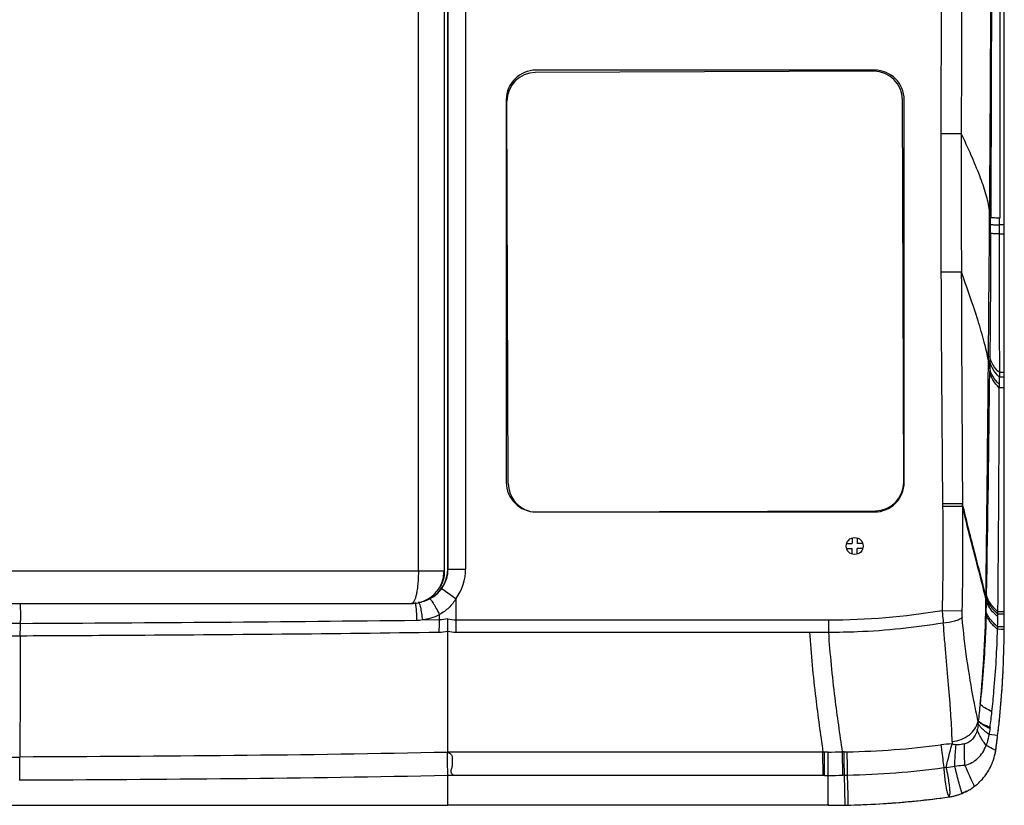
# Model space of a CAD drawing. Header units: millimetres. Extents: x 479 to 927, y 26 to 485.
# Tile 2 of 4: x 703 to 927, y 26 to 205. Entities that reach past the tile are written whole.
import ezdxf

# ---------------------------------------------------------------- set-up
doc = ezdxf.new("R2010")
doc.units = ezdxf.units.MM
doc.header["$LTSCALE"] = 30.734
doc.layers.get('0').update_dxf_attribs({"linetype": 'CONTINUOUS'})

msp = doc.modelspace()

# ---------------------------------------------------------------- linework, layer by layer
at = {"color": 7, "linetype": 'Continuous'}
for p, q in [((799.42, 430.63), (799.42, 79.76)), ((799.57, 79.76), (799.57, 430.63)), ((793.59, 79.76), (793.59, 246.45)), ((897.21, 193.46), (820.2, 193.18)), ((814.05, 99.65), (813.73, 186.66)), ((904.04, 99.98), (903.73, 186.99)), ((823.85, 93.19), (897.57, 93.46)), ((891.05, 85.99), (892.3, 85.99)), ((892.3, 87.26), (892.3, 85.99)), ((893.44, 87.26), (893.44, 85.99)), ((894.69, 85.99), (893.44, 85.99)), ((891.05, 84.92), (892.3, 84.92)), ((892.3, 83.64), (892.3, 84.92)), ((894.69, 84.92), (893.44, 84.92)), ((893.44, 83.64), (893.44, 84.92)), ((799.57, 79.76), (498.17, 79.76)), ((505.67, 72.4), (792.06, 72.4)), ((925.39, 42.23), (925.4, 42.32)), ((886.84, 26.47), (800.26, 26.48))]:
    msp.add_line(p, q, dxfattribs=at)
at = {"color": 6, "linetype": 'Continuous'}
for p, q in [((800.27, 80.22), (800.27, 431.7)), ((800.34, 80.22), (800.34, 431.7)), ((804.34, 431.7), (804.34, 80.22)), ((926.92, 158.52), (926.84, 353.41)), ((926.89, 158.52), (926.85, 353.41)), ((912.63, 255.96), (912.49, 179.33)), ((923.81, 156.54), (924.14, 255.96)), ((925.86, 255.96), (925.87, 160.05)), ((897.38, 193.71), (820.35, 193.71)), ((813.6, 186.96), (813.6, 99.94)), ((904.13, 99.94), (904.13, 186.96)), ((912.49, 179.33), (917.12, 179.32)), ((923.82, 160.14), (923.58, 161.78)), ((925.78, 158.52), (925.77, 156.46)), ((926.92, 158.52), (925.87, 158.52)), ((926.88, 134.94), (926.87, 158.52)), ((926.87, 156.47), (926.89, 158.52)), ((926.92, 158.52), (926.92, 158.52)), ((925.77, 156.46), (926.87, 156.47)), ((926.87, 156.47), (926.87, 156.47)), ((926.87, 66.47), (926.87, 151.37)), ((912.51, 147.83), (917.14, 147.85)), ((926.89, 121.45), (926.88, 134.94)), ((923.63, 128.64), (923.62, 127.64)), ((923.6, 125.93), (923.3, 127.63)), ((923.6, 125.93), (923.59, 125.14)), ((923.62, 127.63), (923.6, 125.93)), ((926.88, 124.9), (925.79, 124.91)), ((926.89, 123.9), (925.79, 123.9)), ((926.87, 124.9), (926.88, 124.9)), ((926.87, 123.9), (926.89, 123.9)), ((925.78, 122.24), (925.78, 121.45)), ((926.89, 121.45), (925.78, 121.45)), ((926.87, 70.49), (926.89, 121.45)), ((912.87, 95.09), (917.41, 95.14)), ((912.88, 94.5), (917.42, 94.55)), ((917.42, 94.55), (917.41, 95.14)), ((820.35, 93.19), (897.38, 93.19)), ((800.34, 80.22), (804.34, 80.22)), ((798.92, 75.8), (802.17, 73.47)), ((802.17, 65.86), (802.17, 73.47)), ((922.74, 73.31), (922.75, 73.89)), ((922.85, 72.85), (922.74, 73.31)), ((922.86, 73.49), (922.85, 72.85)), ((798.4, 68.64), (798.4, 69.84)), ((912.78, 70.8), (917.27, 70.7)), ((926.87, 69.97), (925.45, 69.98)), ((926.87, 70.49), (925.46, 70.51)), ((926.87, 70.49), (926.87, 70.49)), ((926.87, 69.97), (926.87, 69.97)), ((794.49, 68.7), (798.4, 68.64)), ((802.17, 68.63), (886.96, 68.65)), ((886.96, 65.86), (886.96, 68.65)), ((802.17, 65.86), (886.96, 65.86)), ((882.58, 65.86), (886.96, 65.86)), ((925.39, 67.09), (925.38, 66.51)), ((926.21, 66.48), (925.38, 66.51)), ((926.22, 67.07), (925.39, 67.09)), ((926.87, 66.47), (926.21, 66.48)), ((926.87, 67.06), (926.22, 67.07)), ((926.86, 65.02), (926.87, 66.47)), ((926.6, 56.73), (926.6, 56.84)), ((926.62, 57.15), (926.64, 57.39)), ((926.63, 56.86), (926.65, 57.16)), ((926.63, 56.74), (926.63, 56.86)), ((926.65, 57.16), (926.66, 57.4)), ((925.4, 42.32), (923.46, 42.57)), ((925.12, 40.1), (925.16, 40.46)), ((925.26, 41.22), (925.31, 41.61)), ((886.81, 38.58), (800.26, 38.54)), ((885.66, 33.27), (885.65, 38.57)), ((885.99, 38.57), (885.77, 38.57)), ((890.47, 38.61), (890.11, 38.61)), ((890.23, 38.61), (890.11, 38.61)), ((890.47, 38.61), (890.35, 38.61)), ((918.15, 35.15), (917.97, 35.58)), ((800.26, 26.47), (800.27, 33.22)), ((885.66, 33.27), (801.68, 33.27)), ((886.01, 33.28), (886.86, 33.28)), ((886.86, 26.47), (886.86, 33.28)), ((890.54, 33.31), (890.17, 33.31)), ((890.67, 26.51), (890.54, 33.31)), ((891.36, 28.72), (891.25, 33.33)), ((914.2, 32.65), (914.19, 32.7)), ((891.41, 26.52), (891.36, 28.72)), ((648.87, 26.47), (800.26, 26.47)), ((887.02, 26.47), (800.26, 26.47)), ((890.67, 26.51), (891.95, 26.53)), ((891.41, 26.52), (891.95, 26.54))]:
    msp.add_line(p, q, dxfattribs=at)
msp.add_lwpolyline([(924.14, 255.96), (924.06, 224.15), (923.95, 192.21), (923.82, 160.14)], dxfattribs=at)
msp.add_circle((892.87, 85.45), 1.93, dxfattribs=at)
for centre, radius, start, end in [((-22792.32, 331.46), 23716.51, 359.590089, 359.817606), ((820.35, 186.96), 6.75, 90, 180), ((897.38, 186.96), 6.75, 0, 90), ((5331.66, 166.64), 4419.19, 179.83547, 180.24399), ((7311.72, 168.03), 6394.6, 179.898822, 180.18085), ((9813.42, 146.3), 8887.65, 179.934504, 180.137903), ((8877.37, 177.35), 7964.92, 180.21236, 180.591721), ((11419.42, 175.36), 10502.32, 180.150081, 180.437621), ((-20680.55, 322.67), 21604.73, 359.340233, 359.482736), ((-5047.71, 183.52), 5971.59, 358.95084, 359.439871), ((355.11, 123.39), 570.68, 359.8836, 0.051), ((-10865.03, 169.09), 11790.91, 359.520942, 359.768498), ((820.35, 99.94), 6.75, 180, 270), ((897.38, 99.94), 6.75, 270, 360), ((792.77, 80.22), 7.5, 298.6136, 360), ((792.77, 80.22), 7.58, 324.3633, 360), ((792.77, 80.22), 11.57, 324.3634, 0.0097), ((792.75, 80.23), 7.6, 296.3593, 324.3589), ((792.74, 80.27), 7.64, 276.2775, 296.2924), ((654.13, 76.37), 268.63, 354.2529, 359.3464), ((704.33, 75.98), 218.55, 358.5472, 359.1795), ((793.22, 80.37), 11.74, 276.2205, 296.1892), ((886.83, 225.98), 157.33, 270.0476, 279.4938), ((930.58, 70.41), 13.32, 178.7557, 185.1809), ((891.43, 70.97), 31.38, 357.895, 359.0279), ((866.08, 71.37), 59.39, 358.6621, 359.1694), ((624.34, 14800), 14732.33, 270.095403, 270.30614), ((529.79, 70.33), 173.28, 358.2522, 359.1851), ((641.14, 13644.46), 13576.74, 270.26126, 270.641885), ((618.55, 68.53), 84.51, 359.5501, 0.0024), ((793.15, 75.79), 7.21, 270.7033, 280.6719), ((627.38, 17993.37), 17928.49, 270.068653, 270.24162), ((728.21, 66.49), 198.66, 357.7115, 359.5774), ((726.51, 66.55), 200.36, 357.3814, 357.7127), ((725.47, 66.6), 201.4, 355.7099, 357.194), ((725.38, 66.61), 201.49, 355.5533, 355.71), ((724.84, 66.66), 202.03, 354.1414, 355.1892), ((725.16, 66.63), 201.71, 355.1894, 355.4105), ((725.27, 66.62), 201.59, 355.4105, 355.5533), ((687.62, 73.51), 237.87, 352.9154, 353.7839), ((724.54, 66.69), 202.33, 353.0834, 354.1415), ((915.3, 18.67), 21.75, 90.6958, 97.4238), ((726.09, 66.5), 200.77, 352.5481, 352.7672), ((725.53, 66.57), 201.33, 352.8798, 353.0572), ((885.59, 343.08), 304.5, 270.2292, 270.8492), ((887.4, 221.11), 182.53, 270.9638, 271.1813), ((887.53, 229.04), 190.45, 271.0938, 277.5313), ((912.8, 40.71), 12.29, 341.4391, 350.4497), ((913.13, 40.64), 11.95, 350.4854, 352.1282), ((726.91, 66.39), 199.95, 352.1296, 352.4455), ((681.44, 7553.49), 7516.07, 269.751705, 270.163529), ((553.58, 35.28), 149.32, 358.7956, 0.8332), ((912.5, 40.81), 12.6, 337.0442, 337.9634), ((912.55, 40.79), 12.55, 337.9615, 341.4593), ((887.13, 226.87), 193.58, 271.2205, 277.7236), ((913.41, 33.56), 1.5, 77.8503, 100.1015), ((948.65, 37.08), 35.56, 183.2885, 185.0749), ((956.67, 37.77), 43.61, 185.0464, 186.2137), ((839.9, 18.99), 75.55, 11.4643, 12.2522), ((861.67, 23.38), 53.34, 10.5384, 11.4901), ((885.92, 312.87), 279.6, 270.1939, 270.8717), ((887.66, 226.12), 192.82, 270.856, 271.069), ((967.34, 38.9), 54.34, 186.1807, 186.4718), ((968.68, 39.04), 55.69, 186.4671, 186.7214), ((872.52, 25.4), 42.3, 9.9331, 10.5338), ((912.53, 40.87), 12.63, 290.816, 291.6628), ((912.52, 40.88), 12.64, 291.6628, 292.2391), ((912.39, 41.17), 12.96, 292.2949, 297.6537), ((912.53, 40.94), 12.69, 297.5567, 299.5434), ((913.47, 39.28), 10.79, 299.5831, 300.3334), ((912.35, 41.08), 12.91, 304.9261, 307.1166), ((921.81, 31.93), 2.01, 213.4136, 214.4818), ((886.82, 226.54), 200.08, 271.467, 275.7681), ((886.72, 227.56), 201.1, 275.7681, 277.8935), ((912.66, 40.3), 12.05, 277.993, 282.5593), ((912.58, 40.72), 12.48, 282.5358, 284.0265), ((912.57, 40.74), 12.49, 284.0267, 287.4738), ((912.56, 40.77), 12.53, 287.4744, 288.8546), ((912.54, 40.83), 12.59, 288.8549, 290.8167), ((886.86, 224.41), 197.95, 270.0468, 270.5345), ((886.86, 224.51), 198.04, 270.5345, 271.1022)]:
    msp.add_arc(centre, radius, start, end, dxfattribs=at)
at = {"color": 7, "linetype": 'Continuous'}
for centre, radius, start, end in [((820.22, 186.68), 6.49, 90.2219, 180.221), ((897.23, 186.96), 6.49, 0.2219, 90.221), ((820.54, 99.67), 6.49, 180.2218, 254.7977), ((897.55, 99.95), 6.49, 270.2218, 0.2209), ((725.01, 66.64), 201.86, 353.0813, 357.1959), ((918.76, 57.15), 7.87, 357.1914, 0.0004), ((726.21, 66.48), 200.65, 352.1307, 353.0577), ((917.11, 39.98), 7.92, 343.9329, 350.4518), ((913.05, 40.66), 12.04, 350.4511, 352.0882), ((914.18, 36.53), 7.99, 290.8159, 292.1555), ((914.26, 36.33), 7.77, 292.1574, 293.0946), ((914.34, 36.13), 7.56, 293.0922, 294.5645), ((886.77, 227.47), 201.01, 271.3236, 277.8846), ((912.68, 40.11), 11.86, 278.0223, 282.6599), ((912.46, 41.16), 12.93, 282.5992, 284.0373), ((912.53, 40.89), 12.66, 284.035, 286.4544), ((912.58, 40.71), 12.47, 286.4593, 286.9789), ((912.6, 40.65), 12.4, 286.979, 288.8543), ((912.55, 40.8), 12.56, 288.8538, 290.8206), ((886.86, 224.47), 198, 269.9923, 271.1023), ((886.87, 224.13), 197.66, 271.1023, 271.3162)]:
    msp.add_arc(centre, radius, start, end, dxfattribs=at)
msp.add_ellipse((792.2, 79.76), major_axis=(7.37, 0), ratio=0.999962, start_param=-0.525024, end_param=0, dxfattribs=at)
at = {"color": 6, "linetype": 'Continuous'}
for points in [[(917.22, 255.96), (917.2, 230.41), (917.17, 204.87), (917.12, 179.32)], [(925.78, 160.05), (925.78, 159.54), (925.78, 159.03), (925.78, 158.52)], [(925.79, 124.91), (925.79, 124.57), (925.79, 124.24), (925.79, 123.9)], [(912.88, 94.5), (912.97, 86.6), (912.97, 78.7), (912.78, 70.8)], [(912.87, 95.09), (912.88, 94.89), (912.88, 94.7), (912.88, 94.5)], [(917.42, 94.55), (917.46, 86.6), (917.44, 78.65), (917.27, 70.7)], [(922.88, 74.17), (922.87, 73.95), (922.87, 73.72), (922.86, 73.49)], [(925.44, 69.39), (925.44, 69.59), (925.45, 69.78), (925.45, 69.98)], [(800.31, 68.91), (799.69, 68.72), (799.04, 68.63), (798.4, 68.64)], [(800.31, 68.91), (800.91, 68.74), (801.54, 68.63), (802.17, 68.63)], [(925.39, 67.09), (925.42, 67.86), (925.43, 68.62), (925.44, 69.39)], [(798.24, 65.85), (798.92, 65.88), (799.6, 65.94), (800.26, 66.08)], [(800.26, 66.08), (800.89, 65.94), (801.53, 65.86), (802.17, 65.86)], [(921.41, 49.47), (921.27, 48.17), (921.12, 46.87), (920.98, 45.58)], [(920.97, 45.01), (920.98, 45.2), (920.98, 45.38), (920.98, 45.57)], [(923.65, 43.91), (923.59, 43.46), (923.52, 43.02), (923.46, 42.57)], [(923.68, 44.18), (923.67, 44.09), (923.66, 44), (923.65, 43.91)], [(915.03, 41), (915.04, 40.81), (915.04, 40.61), (915.04, 40.41)], [(915.64, 35.33), (915.01, 35.18), (914.37, 35.08), (913.73, 35.02)], [(801.68, 33.27), (801.21, 33.24), (800.74, 33.23), (800.27, 33.22)], [(886.01, 33.28), (885.89, 33.28), (885.77, 33.29), (885.66, 33.27)], [(918.91, 29.97), (919.06, 30.05), (919.2, 30.14), (919.34, 30.22)], [(919.34, 30.22), (919.47, 30.31), (919.61, 30.4), (919.75, 30.5)], [(920.12, 30.82), (920.09, 30.86), (920.07, 30.91), (920.04, 30.96)]]:
    msp.add_open_spline(points, degree=3, dxfattribs=at)
for points, knots in [([(923.58, 161.79), (923.39, 163.03), (922.74, 165.7), (921.29, 169.87), (919.36, 174.47), (917.89, 177.66), (917.12, 179.32)], [0, 0, 0, 0, 0.201058, 0.437878, 0.70656, 1, 1, 1, 1]), ([(923.3, 127.63), (923.33, 130.41), (923.43, 141.8), (923.52, 153.19), (923.58, 161.78)], [0, 0, 0, 0, 0.244951, 1, 1, 1, 1]), ([(925.78, 160.05), (925.52, 160.05), (925.07, 160.07), (924.48, 160.09), (924.09, 160.11), (923.89, 160.12), (923.82, 160.14)], [0, 0, 0, 0, 0.39491, 0.694314, 0.896346, 1, 1, 1, 1]), ([(923.82, 158.59), (923.88, 158.58), (924.09, 158.57), (924.48, 158.55), (925.07, 158.53), (925.52, 158.53), (925.78, 158.52)], [0, 0, 0, 0, 0.103904, 0.306066, 0.605389, 1, 1, 1, 1]), ([(923.81, 156.54), (923.8, 154.16), (923.77, 144.86), (923.71, 135.56), (923.63, 128.63)], [0, 0, 0, 0, 0.255294, 1, 1, 1, 1]), ([(925.77, 156.46), (925.51, 156.47), (925.06, 156.48), (924.47, 156.5), (924.08, 156.52), (923.88, 156.53), (923.81, 156.54)], [0, 0, 0, 0, 0.394268, 0.69347, 0.895733, 1, 1, 1, 1]), ([(923.3, 127.63), (923.05, 129.05), (922.34, 132.09), (920.32, 138.85), (918.43, 144.14), (917.14, 147.85)], [0, 0, 0, 0, 0.204725, 0.44314, 1, 1, 1, 1]), ([(925.79, 124.91), (925.23, 125.46), (924.27, 126.58), (923.73, 127.97), (923.63, 128.64)], [0, 0, 0, 0, 0.539347, 1, 1, 1, 1]), ([(925.78, 122.24), (925.21, 122.78), (924.25, 123.88), (923.7, 125.27), (923.6, 125.93)], [0, 0, 0, 0, 0.540416, 1, 1, 1, 1]), ([(925.79, 123.9), (925.22, 124.45), (924.26, 125.57), (923.72, 126.97), (923.62, 127.64)], [0, 0, 0, 0, 0.539375, 1, 1, 1, 1]), ([(925.78, 121.45), (925.21, 121.99), (924.25, 123.1), (923.69, 124.48), (923.59, 125.14)], [0, 0, 0, 0, 0.540228, 1, 1, 1, 1]), ([(922.75, 73.89), (922.4, 75.37), (921.61, 78.53), (919.76, 85.59), (918.32, 91.2), (917.41, 95.14)], [0, 0, 0, 0, 0.207332, 0.446399, 1, 1, 1, 1]), ([(922.74, 73.31), (922.4, 74.78), (921.6, 77.94), (919.75, 85), (918.32, 90.61), (917.42, 94.55)], [0, 0, 0, 0, 0.207374, 0.446446, 1, 1, 1, 1]), ([(925.46, 70.51), (925.14, 70.79), (924.07, 71.83), (923.19, 73.14), (922.88, 74.17)], [0, 0, 0, 0, 0.281678, 1, 1, 1, 1]), ([(702.92, 72.42), (702.95, 72.24), (702.98, 71.76), (703.02, 70.89), (703.05, 69.78), (703.06, 68.96), (703.06, 68.53)], [0, 0, 0, 0, 0.14172, 0.372968, 0.669474, 1, 1, 1, 1]), ([(793.24, 68.58), (793.25, 69.09), (793.23, 70.04), (793.15, 71.17), (793.05, 71.89), (792.97, 72.28), (792.9, 72.51), (792.81, 72.63), (792.77, 72.63)], [0, 0, 0, 0, 0.372496, 0.69086, 0.814532, 0.908192, 0.969308, 1, 1, 1, 1]), ([(793.57, 72.68), (793.61, 72.68), (793.71, 72.58), (793.8, 72.36), (793.93, 71.99), (794.11, 71.25), (794.31, 70.14), (794.44, 69.19), (794.49, 68.7)], [0, 0, 0, 0, 0.027966, 0.085803, 0.180259, 0.309038, 0.641685, 1, 1, 1, 1]), ([(796.12, 73.42), (796.16, 73.44), (796.29, 73.36), (796.46, 73.17), (796.71, 72.85), (797, 72.41), (797.33, 71.86), (797.81, 71), (798.16, 70.31), (798.4, 69.84)], [0, 0, 0, 0, 0.02957, 0.090795, 0.185187, 0.309829, 0.459891, 0.629543, 1, 1, 1, 1]), ([(802.17, 73.47), (801.7, 72.73), (800.59, 71.34), (799.16, 70.27), (798.4, 69.84)], [0, 0, 0, 0, 0.500738, 1, 1, 1, 1]), ([(922.86, 73.49), (922.86, 73.53), (922.82, 73.66), (922.78, 73.79), (922.75, 73.89)], [0, 0, 0, 0, 0.260483, 1, 1, 1, 1]), ([(925.44, 69.39), (925.12, 69.65), (924.06, 70.63), (923.18, 71.86), (922.85, 72.85)], [0, 0, 0, 0, 0.283878, 1, 1, 1, 1]), ([(925.45, 69.98), (924.84, 70.51), (923.82, 71.57), (923.08, 72.87), (922.86, 73.49)], [0, 0, 0, 0, 0.548283, 1, 1, 1, 1]), ([(912.78, 70.8), (912.79, 70.57), (912.86, 69.63), (912.95, 68.69), (913.03, 67.99)], [0, 0, 0, 0, 0.253203, 1, 1, 1, 1]), ([(922.79, 69.82), (922.74, 68.14), (922.48, 61.35), (921.95, 54.57), (921.41, 49.47)], [0, 0, 0, 0, 0.246416, 1, 1, 1, 1]), ([(925.38, 66.51), (925.06, 66.76), (924.02, 67.7), (923.13, 68.87), (922.79, 69.82)], [0, 0, 0, 0, 0.285675, 1, 1, 1, 1]), ([(925.39, 67.09), (925.08, 67.35), (924.03, 68.3), (923.14, 69.48), (922.81, 70.44)], [0, 0, 0, 0, 0.284887, 1, 1, 1, 1]), ([(798.31, 65.86), (798.32, 66.09), (798.37, 67.01), (798.39, 67.94), (798.4, 68.64)], [0, 0, 0, 0, 0.245752, 1, 1, 1, 1]), ([(800.26, 66.08), (800.27, 66.31), (800.29, 66.78), (800.32, 67.72), (800.31, 68.43), (800.31, 68.91)], [0, 0, 0, 0, 0.245822, 0.495251, 1, 1, 1, 1]), ([(886.96, 65.86), (889.14, 65.86), (894.6, 65.96), (903.31, 66.6), (909.8, 67.46), (913.03, 67.99)], [0, 0, 0, 0, 0.250016, 0.625005, 1, 1, 1, 1]), ([(913.03, 67.99), (913.91, 68.06), (915.15, 68.24), (916.57, 68.73), (917.12, 69.03), (917.32, 69.2)], [0, 0, 0, 0, 0.589953, 0.825439, 1, 1, 1, 1]), ([(915.03, 41), (915, 42.92), (914.85, 45.89), (914.57, 49.96), (914.28, 53.29), (913.98, 56.78), (913.72, 59.78), (913.51, 62.25), (913.34, 64.14), (913.18, 66.05), (913.1, 67.34), (913.03, 67.99)], [0, 0, 0, 0, 0.212244, 0.329429, 0.453143, 0.582745, 0.717578, 0.786725, 0.856899, 0.928019, 1, 1, 1, 1]), ([(920.98, 45.58), (920.63, 47.13), (919.01, 54.94), (917.9, 62.85), (917.32, 69.2)], [0, 0, 0, 0, 0.199869, 1, 1, 1, 1]), ([(702.99, 65.05), (702.99, 62.37), (702.97, 53.17), (702.94, 43.97), (702.89, 37.45)], [0, 0, 0, 0, 0.291581, 1, 1, 1, 1]), ([(702.99, 65.05), (710.94, 65.08), (742.69, 65.24), (774.45, 65.53), (798.24, 65.86)], [0, 0, 0, 0, 0.250459, 1, 1, 1, 1]), ([(800.26, 38.54), (800.27, 40.47), (800.29, 49.65), (800.28, 58.83), (800.26, 66.08)], [0, 0, 0, 0, 0.210169, 1, 1, 1, 1]), ([(882.58, 65.86), (882.91, 60.85), (883.81, 51.73), (885.07, 42.67), (885.65, 38.57)], [0, 0, 0, 0, 0.548292, 1, 1, 1, 1]), ([(890.11, 38.61), (889.51, 42.69), (888.22, 51.75), (887.3, 60.85), (886.96, 65.86)], [0, 0, 0, 0, 0.451757, 1, 1, 1, 1]), ([(924.1, 47.76), (924.27, 49.34), (924.89, 55.57), (925.25, 61.83), (925.38, 66.51)], [0, 0, 0, 0, 0.253697, 1, 1, 1, 1]), ([(924.1, 47.76), (923.55, 48.02), (922.6, 48.51), (921.73, 49.14), (921.41, 49.47)], [0, 0, 0, 0, 0.574095, 1, 1, 1, 1]), ([(915.03, 41), (915.74, 41.06), (917.11, 41.37), (918.93, 42.35), (920.3, 43.78), (920.83, 44.97), (920.98, 45.57)], [0, 0, 0, 0, 0.266288, 0.522757, 0.767112, 1, 1, 1, 1]), ([(920.97, 45.01), (920.96, 44.9), (920.93, 44.42), (920.85, 43.95), (920.76, 43.6)], [0, 0, 0, 0, 0.242916, 1, 1, 1, 1]), ([(923.46, 42.57), (923.18, 42.77), (922.26, 43.48), (921.42, 44.32), (920.97, 45.01)], [0, 0, 0, 0, 0.290873, 1, 1, 1, 1]), ([(923.68, 44.18), (923.14, 44.39), (922.2, 44.78), (921.31, 45.29), (920.98, 45.57)], [0, 0, 0, 0, 0.578274, 1, 1, 1, 1]), ([(923.65, 43.91), (923.1, 44.16), (922.16, 44.63), (921.3, 45.26), (920.98, 45.57)], [0, 0, 0, 0, 0.572843, 1, 1, 1, 1]), ([(920.76, 43.6), (920.64, 43.2), (920.36, 42.45), (919.71, 41.49), (918.88, 40.79), (918.24, 40.53), (917.91, 40.45)], [0, 0, 0, 0, 0.280718, 0.536402, 0.772696, 1, 1, 1, 1]), ([(922.8, 40.08), (922.57, 40.38), (921.77, 41.48), (921.1, 42.68), (920.76, 43.6)], [0, 0, 0, 0, 0.276375, 1, 1, 1, 1]), ([(923.46, 42.57), (923.33, 41.94), (923.11, 41.11), (922.86, 40.29), (922.8, 40.08)], [0, 0, 0, 0, 0.748474, 1, 1, 1, 1]), ([(913.73, 35.02), (913.82, 35.51), (914.06, 36.69), (914.5, 38.48), (914.85, 39.79), (915.04, 40.41)], [0, 0, 0, 0, 0.267711, 0.648115, 1, 1, 1, 1]), ([(915.96, 40.22), (915.88, 40.23), (915.56, 40.24), (915.26, 40.33), (915.04, 40.41)], [0, 0, 0, 0, 0.259535, 1, 1, 1, 1]), ([(917.91, 40.45), (917.75, 40.41), (917.11, 40.28), (916.46, 40.23), (915.96, 40.22)], [0, 0, 0, 0, 0.242724, 1, 1, 1, 1]), ([(917.97, 35.58), (917.93, 36.01), (917.83, 37.63), (917.82, 39.26), (917.91, 40.45)], [0, 0, 0, 0, 0.266457, 1, 1, 1, 1]), ([(800.26, 38.51), (784.04, 38.16), (751.59, 37.71), (719.13, 37.5), (702.89, 37.45)], [0, 0, 0, 0, 0.499598, 1, 1, 1, 1]), ([(800.27, 33.22), (800.26, 33.7), (800.25, 35.47), (800.23, 37.23), (800.26, 38.52)], [0, 0, 0, 0, 0.270114, 1, 1, 1, 1]), ([(800.26, 38.54), (800.4, 38.49), (800.66, 38.38), (801, 38.13), (801.23, 37.83), (801.31, 37.48), (801.28, 37.14), (801.25, 36.79), (801.24, 36.44), (801.27, 36.08), (801.3, 35.72), (801.3, 35.35), (801.18, 34.98), (801.02, 34.64), (800.91, 34.25), (801.03, 33.84), (801.31, 33.52), (801.55, 33.34), (801.68, 33.27)], [0, 0, 0, 0, 0.073307, 0.140487, 0.200753, 0.255957, 0.311802, 0.368564, 0.42577, 0.483895, 0.543212, 0.603491, 0.664865, 0.728817, 0.79226, 0.855918, 0.925991, 1, 1, 1, 1]), ([(886.01, 33.28), (886.01, 33.75), (886, 35.52), (886, 37.29), (885.99, 38.57)], [0, 0, 0, 0, 0.270158, 1, 1, 1, 1]), ([(886.86, 33.28), (886.86, 33.75), (886.84, 35.52), (886.82, 37.29), (886.81, 38.58)], [0, 0, 0, 0, 0.270153, 1, 1, 1, 1]), ([(890.17, 33.31), (890.16, 33.79), (890.14, 35.55), (890.12, 37.32), (890.11, 38.61)], [0, 0, 0, 0, 0.270149, 1, 1, 1, 1]), ([(890.54, 33.31), (890.53, 33.79), (890.51, 35.56), (890.49, 37.32), (890.47, 38.61)], [0, 0, 0, 0, 0.270149, 1, 1, 1, 1]), ([(891.25, 33.33), (891.24, 33.8), (891.21, 35.57), (891.19, 37.33), (891.17, 38.62)], [0, 0, 0, 0, 0.269885, 1, 1, 1, 1]), ([(912.5, 40.23), (912.55, 39.84), (912.76, 38.1), (912.98, 36.37), (913.15, 35.04)], [0, 0, 0, 0, 0.229146, 1, 1, 1, 1]), ([(915.64, 35.33), (915.65, 35.77), (915.71, 37.4), (915.82, 39.03), (915.96, 40.22)], [0, 0, 0, 0, 0.267725, 1, 1, 1, 1]), ([(917.97, 35.58), (919.05, 35.83), (921.14, 36.99), (922.38, 38.99), (922.8, 40.08)], [0, 0, 0, 0, 0.487226, 1, 1, 1, 1]), ([(924.55, 39.19), (924.44, 39.24), (923.85, 39.53), (923.27, 39.84), (922.8, 40.08)], [0, 0, 0, 0, 0.184919, 1, 1, 1, 1]), ([(924.97, 39.01), (924.95, 39.02), (924.8, 39.07), (924.66, 39.14), (924.55, 39.19)], [0, 0, 0, 0, 0.172199, 1, 1, 1, 1]), ([(920.15, 30.79), (921.01, 31.44), (922.57, 32.99), (923.68, 34.89), (924.11, 35.89)], [0, 0, 0, 0, 0.499872, 1, 1, 1, 1]), ([(917.97, 35.58), (917.79, 35.56), (917.01, 35.46), (916.23, 35.38), (915.64, 35.33)], [0, 0, 0, 0, 0.236465, 1, 1, 1, 1]), ([(915.87, 34.4), (915.86, 34.48), (915.78, 34.79), (915.7, 35.09), (915.64, 35.33)], [0, 0, 0, 0, 0.244311, 1, 1, 1, 1]), ([(916.94, 30.34), (916.87, 30.6), (916.5, 31.95), (916.15, 33.31), (915.87, 34.4)], [0, 0, 0, 0, 0.193755, 1, 1, 1, 1]), ([(919.65, 31.72), (919.54, 31.93), (919.02, 33.07), (918.54, 34.22), (918.15, 35.15)], [0, 0, 0, 0, 0.193512, 1, 1, 1, 1]), ([(800.27, 33.22), (784.04, 32.88), (751.57, 32.44), (719.11, 32.21), (702.87, 32.15)], [0, 0, 0, 0, 0.499999, 1, 1, 1, 1]), ([(913.37, 32.53), (913.4, 32.27), (913.51, 31.4), (913.65, 30.52), (913.78, 29.91)], [0, 0, 0, 0, 0.288242, 1, 1, 1, 1]), ([(914.34, 28.37), (914.47, 28.52), (914.58, 29.05), (914.56, 29.96), (914.43, 31.21), (914.29, 32.13), (914.2, 32.65)], [0, 0, 0, 0, 0.138551, 0.350823, 0.639589, 1, 1, 1, 1]), ([(920.04, 30.96), (920.01, 31.01), (919.87, 31.26), (919.74, 31.51), (919.65, 31.72)], [0, 0, 0, 0, 0.203224, 1, 1, 1, 1]), ([(913.78, 29.91), (913.85, 29.57), (913.96, 29.12), (914.17, 28.61), (914.28, 28.43), (914.34, 28.37)], [0, 0, 0, 0, 0.62115, 0.839538, 1, 1, 1, 1]), ([(917.31, 29.17), (917.28, 29.24), (917.15, 29.62), (917.04, 30.02), (916.94, 30.34)], [0, 0, 0, 0, 0.173699, 1, 1, 1, 1])]:
    msp.add_open_spline(points, degree=3, knots=knots, dxfattribs=at)
at = {"color": 7, "linetype": 'Continuous'}
for points, knots in [([(792.06, 72.4), (792.54, 72.4), (793.5, 72.49), (794.89, 72.91), (795.95, 73.48), (796.73, 74.05), (797.44, 74.7), (798.21, 75.63), (798.79, 76.7), (799.11, 77.61), (799.35, 78.55), (799.42, 79.28), (799.42, 79.76)], [0, 0, 0, 0, 0.124702, 0.248789, 0.373374, 0.435912, 0.498493, 0.623582, 0.748824, 0.811601, 0.874431, 1, 1, 1, 1]), ([(793.59, 79.76), (793.59, 79.3), (793.58, 78.61), (793.53, 77.71), (793.47, 76.85), (793.37, 75.85), (793.22, 74.91), (793.08, 74.25), (792.97, 73.81), (792.85, 73.43), (792.72, 73.11), (792.59, 72.84), (792.47, 72.66), (792.38, 72.55), (792.29, 72.47), (792.21, 72.43), (792.16, 72.41)], [0, 0, 0, 0, 0.180563, 0.269034, 0.355171, 0.517536, 0.662311, 0.726672, 0.785043, 0.837055, 0.882436, 0.921094, 0.953106, 0.966758, 0.978995, 1, 1, 1, 1]), ([(792.16, 72.41), (792.15, 72.41), (792.12, 72.4), (792.09, 72.4), (792.06, 72.4)], [0, 0, 0, 0, 0.254766, 1, 1, 1, 1]), ([(918.35, 29.71), (918.21, 29.63), (917.92, 29.47), (917.63, 29.32), (917.48, 29.25)], [0, 0, 0, 0, 0.499997, 1, 1, 1, 1])]:
    msp.add_open_spline(points, degree=3, knots=knots, dxfattribs=at)

doc.saveas('drawing.dxf')
